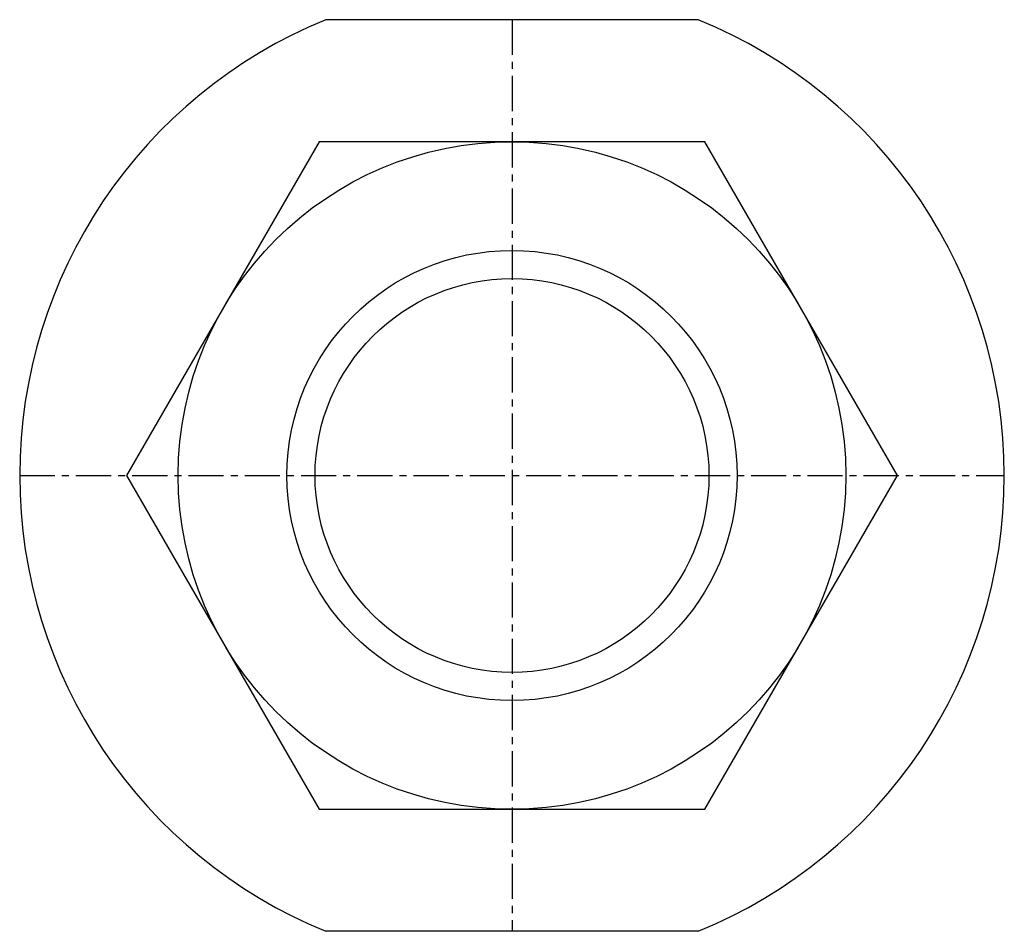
# Model space of a CAD drawing. Extents: x 132.5 to 167.5, y 203.8 to 236.2.
import ezdxf

# ---------------------------------------------------------------- set-up
doc = ezdxf.new("R2010")
doc.units = 0
doc.linetypes.add('CENTER', pattern=[2, 1.25, -0.25, 0.25, -0.25])
doc.layers.get('0').update_dxf_attribs({"linetype": 'CONTINUOUS'})
doc.layers.add('BRAUER-1', color=1, linetype='CENTER')

msp = doc.modelspace()

# ---------------------------------------------------------------- linework, layer by layer
for p, q in [((156.618897, 236.2), (143.381086, 236.200003)), ((143.149991, 231.864548), (136.299991, 220)), ((156.849992, 231.864548), (143.149991, 231.864548)), ((163.699991, 219.999999), (156.849992, 231.864548)), ((136.299991, 220), (143.149991, 208.135452)), ((156.849991, 208.135452), (163.699991, 219.999999)), ((143.149991, 208.135452), (156.849991, 208.135452)), ((156.618902, 203.800002), (143.381079, 203.8))]:
    msp.add_line(p, q)
for radius in [11.864548, 8, 7]:
    msp.add_circle((149.999991, 220), radius)
for radius, start, end in [(17.5, 112.223653, 247.776312), (17.499997, 292.223687, 67.77633)]:
    msp.add_arc((149.999991, 220), radius, start, end)
at = {"layer": 'BRAUER-1'}
for p, q in [((150.000001, 236.200001), (149.999999, 203.800001)), ((132.499991, 220), (167.499988, 220))]:
    msp.add_line(p, q, dxfattribs=at)

doc.saveas('drawing.dxf')
